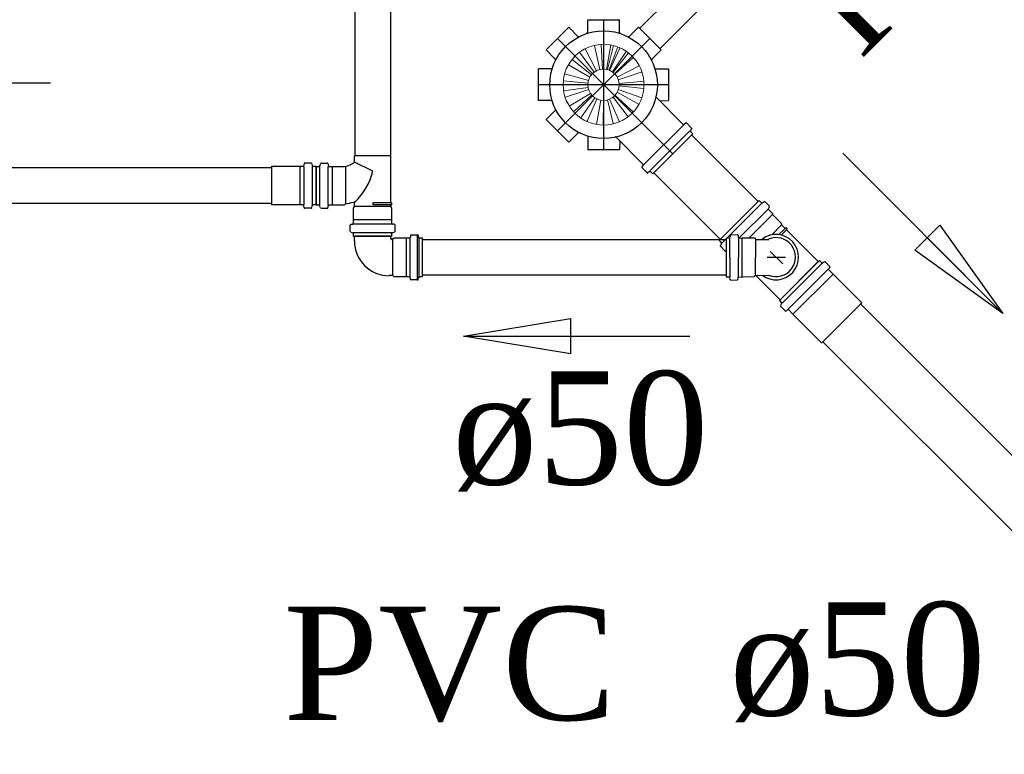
# Model space of a CAD drawing. Header units: millimetres. Extents: x 335 to 739279, y -1 to 84.
# Tile 65 of 244: x 385.58 to 387.43, y 12.44 to 13.81. Entities that reach past the tile are written whole.
import ezdxf

# ---------------------------------------------------------------- set-up
doc = ezdxf.new("R2010")
doc.units = ezdxf.units.MM
doc.header["$MEASUREMENT"] = 0
doc.linetypes.add('DASHDOT', pattern=[25.4, 12.7, -6.35, 0, -6.35])
for name, color, linetype, lineweight in [('CV-Sentido tubo', 7, 'Continuous', 20), ('CV-Seção tubo', 1, 'Continuous', 30), ('CV-Textos tubo', 7, 'Continuous', 20), ('Nível 1', 7, 'Continuous', 5), ('Simbolos', 1, 'Continuous', 30), ('Simbolos_int', 1, 'Continuous', 30), ('TQ-Sentido tubo', 7, 'Continuous', 20), ('TQ-Seção tubo', 1, 'Continuous', 30), ('TQ-Textos tubo', 7, 'Continuous', 20)]:
    doc.layers.add(name, color=color, linetype=linetype, lineweight=lineweight)
doc.styles.add('TimesNewRoman', font='times.ttf')
doc.dimstyles.get("Standard").update_dxf_attribs({"dimtxt": 0.18, "dimasz": 0.18, "dimexe": 0.18, "dimexo": 0.0625, "dimgap": 0.09, "dimtad": 0, "dimtih": 1, "dimtoh": 1, "dimdec": 4, "dimzin": 0, "dimdsep": 46, "dimtxsty": 'Standard', "dimcen": 0.09, "dimadec": 0, "dimazin": 0, "dimtfac": 1, "dimtdec": 4, "dimtofl": 0, "dimtmove": 0, "dimatfit": 3, "dimfxl": 0, "dimtolj": 1, "dimtzin": 0, "dimarcsym": 0})

msp = doc.modelspace()

# ---------------------------------------------------------------- linework, layer by layer
at = {"layer": 'CV-Seção tubo'}
for p, q in [((386.2104, 14.8931), (386.2104, 13.5571)), ((386.2771, 14.8931), (386.2771, 13.5571)), ((386.0547, 13.5344), (384.4317, 13.5344)), ((386.0547, 13.4677), (384.4317, 13.4677)), ((386.2104, 13.4067), (386.2104, 13.4061)), ((386.2771, 13.4067), (386.2771, 13.4061)), ((386.9048, 13.4), (386.3367, 13.4)), ((386.9048, 13.3334), (386.3367, 13.3334))]:
    msp.add_line(p, q, dxfattribs=at)
at = {"layer": 'Nível 1'}
for p, q in [((386.6686, 13.7182), (386.6587, 13.7635)), ((386.6735, 13.7189), (386.6714, 13.7649)), ((386.6756, 13.7196), (386.6756, 13.7649)), ((386.6813, 13.7182), (386.6891, 13.7642)), ((386.6827, 13.7182), (386.694, 13.7635)), ((386.6862, 13.7175), (386.7025, 13.7606)), ((386.658, 13.7132), (386.6304, 13.7507)), ((386.6622, 13.7161), (386.641, 13.7571)), ((386.687, 13.7168), (386.706, 13.7585)), ((386.6926, 13.714), (386.7181, 13.7521)), ((386.6933, 13.7132), (386.7223, 13.7493)), ((386.6502, 13.7041), (386.6099, 13.7274)), ((386.653, 13.7083), (386.617, 13.7373)), ((386.6969, 13.7097), (386.7308, 13.7408)), ((386.7011, 13.7041), (386.7421, 13.7253)), ((386.6481, 13.6977), (386.6028, 13.7104)), ((386.7032, 13.6991), (386.7478, 13.714)), ((386.6459, 13.6927), (386.6007, 13.697)), ((386.7046, 13.692), (386.7513, 13.6963)), ((386.7046, 13.6878), (386.7506, 13.6828)), ((386.6466, 13.685), (386.6007, 13.6786)), ((386.6481, 13.6807), (386.6042, 13.6666)), ((386.6509, 13.6737), (386.6113, 13.6496)), ((386.6537, 13.6708), (386.6198, 13.6397)), ((386.6969, 13.6701), (386.7315, 13.6383)), ((386.7011, 13.6758), (386.7421, 13.6531)), ((386.7032, 13.6807), (386.7471, 13.6652)), ((386.6594, 13.6652), (386.6332, 13.6277)), ((386.6636, 13.6638), (386.6445, 13.6206)), ((386.6707, 13.6609), (386.6622, 13.6157)), ((386.6756, 13.6602), (386.6749, 13.6143)), ((386.6827, 13.6616), (386.6933, 13.6171)), ((386.687, 13.663), (386.7053, 13.6206)), ((386.6933, 13.6666), (386.7216, 13.6298))]:
    msp.add_line(p, q, dxfattribs=at)
for radius in [0.0756, 0.0293]:
    msp.add_circle((386.6756, 13.6899), radius, dxfattribs=at)
at = {"layer": 'Simbolos'}
for p, q in [((386.5682, 13.755), (386.6106, 13.7974)), ((386.5682, 13.755), (386.6106, 13.7974)), ((386.6276, 13.7804), (386.6106, 13.7974)), ((386.6276, 13.7804), (386.6106, 13.7974)), ((386.6459, 13.7875), (386.6459, 13.8115)), ((386.6459, 13.8115), (386.7053, 13.8115)), ((386.6459, 13.8115), (386.7053, 13.8115)), ((386.6459, 13.7875), (386.6459, 13.8115)), ((386.7053, 13.7875), (386.7053, 13.8115)), ((386.7053, 13.7875), (386.7053, 13.8115)), ((386.7237, 13.7804), (386.7407, 13.7974)), ((386.7407, 13.7974), (386.7831, 13.755)), ((386.5851, 13.738), (386.5682, 13.755)), ((386.5851, 13.738), (386.5682, 13.755)), ((386.7662, 13.738), (386.7831, 13.755)), ((386.5781, 13.7196), (386.554, 13.7196)), ((386.554, 13.6602), (386.554, 13.7196)), ((386.554, 13.6602), (386.554, 13.7196)), ((386.5781, 13.7196), (386.554, 13.7196)), ((386.7732, 13.7196), (386.7973, 13.7196)), ((386.7973, 13.7196), (386.7973, 13.6602)), ((386.5781, 13.6602), (386.554, 13.6602)), ((386.5781, 13.6602), (386.554, 13.6602)), ((386.8248, 13.6157), (386.7739, 13.6666)), ((386.781, 13.6595), (386.7973, 13.6602)), ((386.5851, 13.6418), (386.5682, 13.6249)), ((386.5851, 13.6418), (386.5682, 13.6249)), ((386.6106, 13.5824), (386.5682, 13.6249)), ((386.6106, 13.5824), (386.5682, 13.6249)), ((386.8298, 13.6178), (386.827, 13.6164)), ((386.8404, 13.6086), (386.8312, 13.6178)), ((386.6276, 13.5994), (386.6106, 13.5824)), ((386.6276, 13.5994), (386.6106, 13.5824)), ((386.8425, 13.598), (386.7676, 13.523)), ((386.8404, 13.6072), (386.8383, 13.6051)), ((386.8425, 13.598), (386.8383, 13.6022)), ((386.6459, 13.5923), (386.6459, 13.5683)), ((386.7499, 13.5407), (386.699, 13.5916)), ((386.706, 13.5846), (386.7053, 13.5683)), ((386.7053, 13.5683), (386.6459, 13.5683)), ((386.1157, 13.5421), (386.1147, 13.5391)), ((386.1287, 13.5431), (386.1167, 13.5431)), ((386.1297, 13.5421), (386.1307, 13.5381)), ((386.1457, 13.5421), (386.1447, 13.5381)), ((386.1477, 13.5431), (386.1587, 13.5431)), ((386.1607, 13.5421), (386.1607, 13.5391)), ((386.2097, 13.5451), (386.2097, 13.5571)), ((386.2437, 13.5281), (386.2097, 13.5451)), ((386.2777, 13.4691), (386.2777, 13.5571)), ((386.1067, 13.5371), (386.0547, 13.5371)), ((386.1077, 13.5371), (386.1067, 13.5371)), ((386.1137, 13.5371), (386.1077, 13.5371)), ((386.1377, 13.5371), (386.1317, 13.5371)), ((386.1377, 13.4651), (386.1377, 13.5371)), ((386.1377, 13.5371), (386.1437, 13.5371)), ((386.1377, 13.5371), (386.1377, 13.4651)), ((386.1617, 13.5371), (386.1677, 13.5371)), ((386.1677, 13.5371), (386.1687, 13.5371)), ((386.1687, 13.5371), (386.1907, 13.5371)), ((386.1907, 13.5371), (386.1917, 13.5361)), ((386.7478, 13.5358), (386.7492, 13.5386)), ((386.757, 13.5252), (386.7478, 13.5344)), ((386.7584, 13.5252), (386.7605, 13.5273)), ((386.7676, 13.523), (386.7633, 13.5273)), ((386.1067, 13.4651), (386.0547, 13.4651)), ((386.1077, 13.4651), (386.1067, 13.4651)), ((386.1137, 13.4651), (386.1077, 13.4651)), ((386.1377, 13.4651), (386.1317, 13.4651)), ((386.1377, 13.4651), (386.1437, 13.4651)), ((386.1617, 13.4651), (386.1677, 13.4651)), ((386.1677, 13.4651), (386.1687, 13.4651)), ((386.1687, 13.4651), (386.1907, 13.4651)), ((386.1907, 13.4651), (386.1927, 13.4671)), ((386.2097, 13.4621), (386.2097, 13.4691)), ((386.2777, 13.4691), (386.2797, 13.4691)), ((386.2777, 13.4621), (386.2777, 13.4651)), ((386.2777, 13.4651), (386.2797, 13.4651)), ((386.2797, 13.4651), (386.2797, 13.4691)), ((386.967, 13.4735), (386.8921, 13.3985)), ((386.967, 13.4735), (386.9713, 13.4692)), ((386.9727, 13.4692), (386.9762, 13.4714)), ((386.9776, 13.4714), (386.9861, 13.4629)), ((386.1157, 13.4601), (386.1147, 13.4631)), ((386.1287, 13.4591), (386.1167, 13.4591)), ((386.1297, 13.4601), (386.1307, 13.4641)), ((386.1457, 13.4601), (386.1447, 13.4641)), ((386.1477, 13.4591), (386.1587, 13.4591)), ((386.1607, 13.4601), (386.1607, 13.4631)), ((386.2077, 13.4591), (386.2097, 13.4621)), ((386.2077, 13.4371), (386.2077, 13.4591)), ((386.2797, 13.4591), (386.2777, 13.4621)), ((386.2797, 13.4371), (386.2797, 13.4591)), ((386.984, 13.4579), (386.9854, 13.4607)), ((386.984, 13.4565), (386.9918, 13.4487)), ((386.9918, 13.4487), (386.9918, 13.4473)), ((386.9918, 13.4473), (387.008, 13.431)), ((386.2027, 13.4291), (386.2057, 13.4291)), ((386.2077, 13.4301), (386.2077, 13.4371)), ((386.2797, 13.4301), (386.2797, 13.4371)), ((386.2847, 13.4291), (386.2817, 13.4291)), ((387.008, 13.431), (387.0088, 13.4275)), ((386.2017, 13.4161), (386.2017, 13.4271)), ((386.2027, 13.4141), (386.2067, 13.4131)), ((386.2077, 13.4061), (386.2077, 13.4121)), ((386.2797, 13.4061), (386.2797, 13.4121)), ((386.2847, 13.4141), (386.2807, 13.4131)), ((386.2857, 13.4161), (386.2857, 13.4271)), ((386.914, 13.4091), (386.926, 13.4098)), ((387.0088, 13.4275), (387.0151, 13.4211)), ((387.0151, 13.4211), (387.0165, 13.4226)), ((387.0165, 13.4226), (387.0194, 13.4197)), ((387.0179, 13.4183), (387.0194, 13.4197)), ((387.0179, 13.4183), (387.0773, 13.3589)), ((386.2797, 13.4061), (386.2077, 13.4061)), ((386.2097, 13.3977), (386.2097, 13.4067)), ((386.2777, 13.4017), (386.2777, 13.4067)), ((386.2817, 13.4007), (386.2787, 13.4007)), ((386.2837, 13.4027), (386.2817, 13.4007)), ((386.3067, 13.4027), (386.2837, 13.4027)), ((386.3127, 13.4027), (386.3067, 13.4027)), ((386.3147, 13.4077), (386.3147, 13.4047)), ((386.3277, 13.4087), (386.3157, 13.4087)), ((386.3277, 13.3257), (386.3277, 13.4077)), ((386.3287, 13.4077), (386.3297, 13.4037)), ((386.3367, 13.4027), (386.3317, 13.4027)), ((386.3367, 13.3307), (386.3367, 13.4027)), ((386.8921, 13.3985), (386.8963, 13.3943)), ((386.8963, 13.3929), (386.8942, 13.3893)), ((386.9048, 13.4028), (386.9112, 13.4035)), ((386.9048, 13.4028), (386.9048, 13.3306)), ((386.9133, 13.4084), (386.9119, 13.4042)), ((386.9274, 13.4084), (386.9274, 13.4042)), ((386.9288, 13.4028), (386.9352, 13.4035)), ((386.9352, 13.4035), (386.9578, 13.4035)), ((386.9578, 13.4035), (386.9607, 13.4006)), ((386.9607, 13.4006), (386.9847, 13.4006)), ((386.8942, 13.3879), (386.9027, 13.3794)), ((386.9048, 13.3787), (386.9041, 13.3794)), ((387.0045, 13.2861), (387.0795, 13.361)), ((387.0795, 13.361), (387.0837, 13.3568)), ((387.0851, 13.3568), (387.0887, 13.3589)), ((387.0908, 13.3582), (387.0986, 13.3504)), ((387.0964, 13.3441), (387.1049, 13.3356)), ((387.0971, 13.3462), (387.0993, 13.3483)), ((386.2817, 13.3327), (386.2747, 13.3327)), ((386.2837, 13.3307), (386.2817, 13.3327)), ((386.3067, 13.3307), (386.2837, 13.3307)), ((386.3127, 13.3307), (386.3067, 13.3307)), ((386.3147, 13.3257), (386.3147, 13.3287)), ((386.3277, 13.3247), (386.3157, 13.3247)), ((386.3287, 13.3257), (386.3297, 13.3297)), ((386.3367, 13.3307), (386.3317, 13.3307)), ((386.9048, 13.3306), (386.9105, 13.3306)), ((386.9126, 13.3257), (386.9119, 13.3292)), ((386.914, 13.3243), (386.926, 13.325)), ((386.9267, 13.3257), (386.9274, 13.3292)), ((386.9288, 13.3306), (386.9352, 13.3299)), ((386.9352, 13.3299), (386.9359, 13.3306)), ((386.9359, 13.3306), (386.9578, 13.3313)), ((386.9578, 13.3313), (386.96, 13.3335)), ((386.96, 13.3335), (386.9847, 13.3328)), ((386.9607, 13.3328), (387.0059, 13.2875)), ((387.1049, 13.3356), (387.158, 13.2826)), ((387.0045, 13.2861), (387.0088, 13.2818)), ((387.0844, 13.2076), (387.158, 13.2811)), ((387.158, 13.2826), (387.158, 13.2811)), ((387.0088, 13.2804), (387.0066, 13.2769)), ((387.0073, 13.2748), (387.0151, 13.267)), ((387.0194, 13.2684), (387.0172, 13.2663)), ((387.0215, 13.2691), (387.03, 13.2606)), ((387.03, 13.2606), (387.083, 13.2076)), ((387.083, 13.2076), (387.0844, 13.2076))]:
    msp.add_line(p, q, dxfattribs=at)
msp.add_circle((386.6756, 13.6899), 0.1007, dxfattribs=at)
for centre, radius, start, end in [((386.629, 13.7818), 0.002, 225, 296.839), ((386.6431, 13.7875), 0.002, 288.161, 0.0001), ((386.7082, 13.7875), 0.002, 180, 251.839), ((386.7223, 13.7818), 0.002, 243.161, 315), ((386.5837, 13.7366), 0.002, 333.161, 44.9999), ((386.7676, 13.7366), 0.002, 135, 206.839), ((386.5781, 13.7224), 0.002, 270, 341.839), ((386.7753, 13.668), 0.002, 167.613, 225), ((386.5781, 13.6574), 0.002, 18.1609, 89.9999), ((386.5837, 13.6432), 0.002, 315, 26.8389), ((386.8263, 13.6171), 0.00133, 225, 310), ((386.8305, 13.6171), 0.00133, 44.9999, 130), ((386.629, 13.598), 0.002, 63.1609, 135), ((386.8397, 13.6036), 0.00133, 140, 225), ((386.8397, 13.6079), 0.00133, 320, 44.9999), ((386.6976, 13.5902), 0.002, 44.9999, 102.387), ((386.1137, 13.5391), 0.00133, 270, 355), ((386.1167, 13.5421), 0.00133, 90, 175), ((386.1287, 13.5421), 0.00133, 15, 90), ((386.1317, 13.5391), 0.00133, 195, 270), ((386.1437, 13.5391), 0.00133, 270, 345), ((386.1477, 13.5421), 0.00133, 90, 165), ((386.1587, 13.5421), 0.00133, 5, 90), ((386.1617, 13.5391), 0.00133, 185, 270), ((386.1677, 13.6091), 0.0769, 288.479, 303.299), ((386.7485, 13.5393), 0.00133, 320, 44.9999), ((386.1257, 13.5581), 0.1221, 313.631, 345.884), ((386.7485, 13.5351), 0.00133, 140, 225), ((386.7577, 13.5259), 0.00133, 225, 310), ((386.7619, 13.5259), 0.00133, 44.9999, 130), ((386.1677, 13.6091), 0.1445, 279.92, 286.278), ((386.2087, 13.4691), 0.00133, 0, 106.278), ((386.972, 13.4699), 0.00133, 225, 300), ((386.9762, 13.4699), 0.00133, 45, 120), ((386.1137, 13.4631), 0.00133, 5, 90), ((386.1167, 13.4601), 0.00133, 185, 270), ((386.1287, 13.4601), 0.00133, 270, 345), ((386.1317, 13.4631), 0.00133, 90, 165), ((386.1437, 13.4631), 0.00133, 15, 90), ((386.1477, 13.4601), 0.00133, 195, 270), ((386.1587, 13.4601), 0.00133, 270, 355), ((386.1617, 13.4631), 0.00133, 90, 175), ((386.9847, 13.4572), 0.00133, 140, 225), ((386.9847, 13.4615), 0.00133, 320, 45), ((386.2027, 13.4271), 0.00133, 95, 180), ((386.2057, 13.4301), 0.00133, 275, 0), ((386.2817, 13.4301), 0.00133, 180, 265), ((386.2847, 13.4271), 0.00133, 0, 85), ((386.2027, 13.4161), 0.00133, 180, 255), ((386.2057, 13.4121), 0.00133, 0, 75), ((386.2817, 13.4121), 0.00133, 105, 180), ((386.2847, 13.4161), 0.00133, 285, 0), ((386.2747, 13.3977), 0.0652, 180, 270), ((386.2787, 13.4017), 0.00133, 180, 270), ((386.3127, 13.4047), 0.00133, 270, 355), ((386.3157, 13.4077), 0.00133, 90, 175), ((386.3277, 13.4077), 0.00133, 15, 90), ((386.3317, 13.4047), 0.00133, 195, 270), ((386.8949, 13.3929), 0.00133, 330, 45), ((386.9105, 13.4042), 0.00133, 270, 345), ((386.914, 13.4077), 0.00133, 90, 165), ((386.926, 13.4084), 0.00133, 5, 90), ((386.9288, 13.4042), 0.00133, 185, 270), ((386.9981, 13.3674), 0.0365, 247.953, 112.047), ((386.8949, 13.3886), 0.00133, 150, 225), ((386.9034, 13.3801), 0.00133, 225, 310), ((387.0844, 13.3575), 0.00133, 225, 300), ((387.0901, 13.3575), 0.00133, 45.0001, 120), ((387.0979, 13.3455), 0.00133, 140, 225), ((387.0979, 13.3497), 0.00133, 320, 45.0001), ((386.3127, 13.3287), 0.00133, 4.9999, 90), ((386.3157, 13.3257), 0.00133, 185, 270), ((386.3277, 13.3257), 0.00133, 270, 345), ((386.3317, 13.3287), 0.00133, 90, 165), ((386.9105, 13.3292), 0.00133, 14.9999, 89.9999), ((386.914, 13.3257), 0.00133, 195, 270), ((386.926, 13.3264), 0.00133, 270, 355), ((386.9288, 13.3292), 0.00133, 90.0003, 175), ((387.008, 13.2811), 0.00133, 330, 45.0001), ((387.008, 13.2755), 0.00133, 150, 225), ((387.0158, 13.2677), 0.00133, 225, 310), ((387.0201, 13.2677), 0.00133, 45.0001, 130)]:
    msp.add_arc(centre, radius, start, end, dxfattribs=at)
at = {"layer": 'Simbolos_int', "linetype": 'DASHDOT', "ltscale": 0.05}
for p, q in [((386.6756, 13.8115), (386.6756, 13.5683)), ((386.7619, 13.7762), (386.5894, 13.6036)), ((386.5894, 13.7762), (386.805, 13.5605)), ((386.7973, 13.6899), (386.554, 13.6899))]:
    msp.add_line(p, q, dxfattribs=at)
at = {"layer": 'Simbolos_int'}
for p, q in [((386.7506, 13.54), (386.8255, 13.615)), ((386.7619, 13.5287), (386.8369, 13.6036)), ((386.2777, 13.5571), (386.2097, 13.5571)), ((386.0547, 13.5371), (386.0547, 13.4651)), ((386.1077, 13.5371), (386.1077, 13.4651)), ((386.1147, 13.5371), (386.1147, 13.4651)), ((386.1307, 13.5371), (386.1307, 13.4651)), ((386.1447, 13.4651), (386.1447, 13.5371)), ((386.1607, 13.4651), (386.1607, 13.5371)), ((386.1687, 13.4651), (386.1687, 13.5371)), ((386.1937, 13.4671), (386.1937, 13.5361)), ((386.2777, 13.4691), (386.2437, 13.4691)), ((386.2437, 13.4691), (386.2437, 13.4651)), ((386.2777, 13.4651), (386.2437, 13.4651)), ((386.972, 13.4685), (386.9069, 13.4035)), ((386.2777, 13.4621), (386.2097, 13.4621)), ((386.9833, 13.4572), (386.9296, 13.4035)), ((386.9918, 13.4473), (386.9472, 13.4028)), ((386.2797, 13.4371), (386.2077, 13.4371)), ((386.2797, 13.4291), (386.2077, 13.4291)), ((386.2797, 13.4131), (386.2077, 13.4131)), ((387.0088, 13.4275), (386.9897, 13.4084)), ((387.0151, 13.4211), (387.0031, 13.4091)), ((387.0179, 13.4183), (387.008, 13.4084)), ((386.2777, 13.4067), (386.2097, 13.4067)), ((386.2817, 13.3327), (386.2817, 13.4007)), ((386.3067, 13.3307), (386.3067, 13.4027)), ((386.3137, 13.3307), (386.3137, 13.4027)), ((386.3307, 13.3307), (386.3307, 13.4027)), ((386.9048, 13.4013), (386.897, 13.3936)), ((386.9112, 13.4035), (386.9119, 13.3306)), ((386.9281, 13.4035), (386.9274, 13.3306)), ((386.9352, 13.3299), (386.9352, 13.4035)), ((386.96, 13.3335), (386.9607, 13.4006)), ((387.0109, 13.3547), (386.9875, 13.378)), ((387.0158, 13.3667), (386.9819, 13.3667)), ((387.0059, 13.2875), (387.0773, 13.3589)), ((387.0095, 13.2811), (387.0844, 13.3561)), ((387.0208, 13.2698), (387.0957, 13.3448)), ((387.03, 13.2606), (387.1049, 13.3356))]:
    msp.add_line(p, q, dxfattribs=at)
msp.add_arc((386.9981, 13.3674), 0.0424, 232.861, 127.139, dxfattribs=at)
at = {"layer": 'TQ-Seção tubo'}
for p, q in [((388.5099, 15.5621), (386.743, 13.795)), ((388.5477, 15.5244), (386.7808, 13.7573)), ((386.8404, 13.5959), (386.9649, 13.4714)), ((386.7697, 13.5252), (386.8942, 13.4006)), ((387.1565, 13.2797), (387.9283, 12.508)), ((387.0858, 13.209), (387.8576, 12.4373))]:
    msp.add_line(p, q, dxfattribs=at)

# ---------------------------------------------------------------- texts
at = {"layer": 'CV-Textos tubo', "insert": (386.6321, 12.9288), "char_height": 0.2118, "width": 0.896301, "attachment_point": 8, "line_spacing_factor": 0.798, "style": 'TimesNewRoman'}
msp.add_mtext('ø50', dxfattribs=at)
at = {"layer": 'TQ-Textos tubo', "insert": (387.4918, 14.0643), "char_height": 0.2118, "width": 1.74329, "attachment_point": 8, "rotation": 45.0001, "line_spacing_factor": 0.798, "style": 'TimesNewRoman'}
msp.add_mtext('i=2.0%', dxfattribs=at)
at = {"layer": 'TQ-Textos tubo', "char_height": 0.2118, "line_spacing_factor": 0.798, "style": 'TimesNewRoman'}
for s, insert, width, attachment_point in [('PVC', (386.6988, 12.4968), 1.157359, 9), ('ø50', (386.9108, 12.4968), 0.896301, 7)]:
    msp.add_mtext(s, dxfattribs=dict(at, insert=insert, width=width, attachment_point=attachment_point))

# ---------------------------------------------------------------- leaders
at = {"layer": 'CV-Sentido tubo'}
for points in [[(385.2176, 13.6936), (385.6412, 13.6936)], [(386.4135, 13.2196), (386.8371, 13.2196)]]:
    msp.add_leader(points, dimstyle='Standard', override={"dimasz": 0.2, "dimldrblk": 'CLOSED'}, dxfattribs=at)
at = {"layer": 'TQ-Sentido tubo'}
msp.add_leader([(387.4228, 13.2622), (387.1233, 13.5617)], dimstyle='Standard', override={"dimasz": 0.2, "dimldrblk": 'CLOSED'}, dxfattribs=at)

doc.saveas('drawing.dxf')
